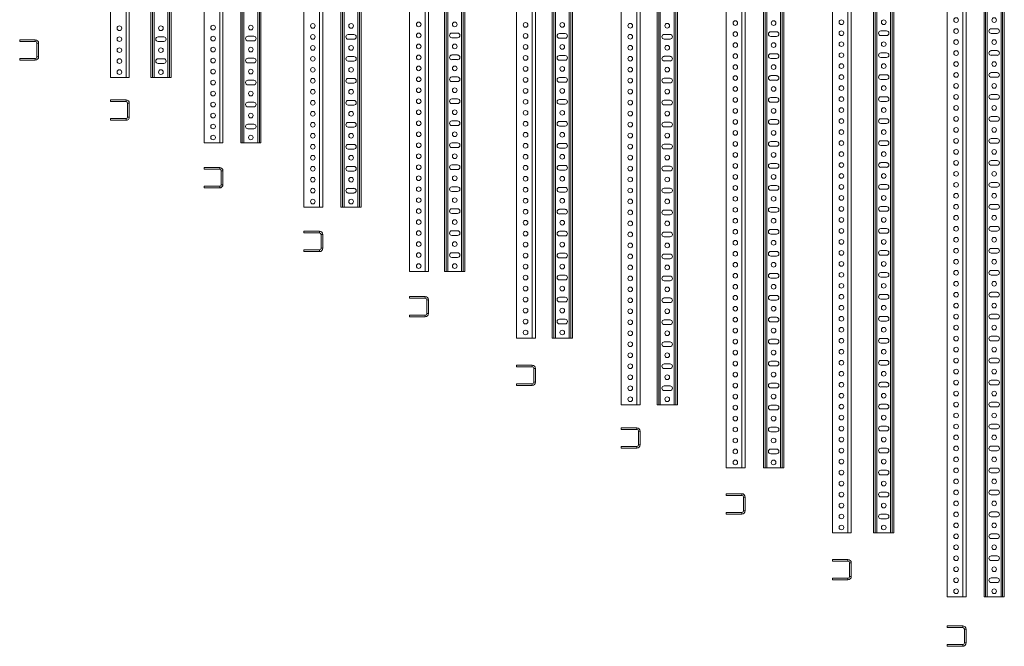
# Model space of a CAD drawing. Header units: millimetres. Extents: x -2 to 2565, y -5169 to 295.
# Tile 1 of 11: x 161 to 1955, y -5169 to -4028. Entities that reach past the tile are written whole.
import ezdxf

# ---------------------------------------------------------------- set-up
doc = ezdxf.new("R2010")
doc.units = ezdxf.units.MM

msp = doc.modelspace()

# ---------------------------------------------------------------- linework, layer by layer
at = {"color": 7, "linetype": 'Continuous', "lineweight": 15}
for p, q in [((1850.9, -2078.4), (1850.9, -5078.4)), ((1885.4, -2078.4), (1885.4, -5078.4)), ((1918.2, -2078.4), (1918.2, -5078.4)), ((1921.2, -2078.4), (1921.2, -5078.4)), ((1952.2, -2078.4), (1952.2, -5078.4)), ((1955.2, -2078.4), (1955.2, -5078.4)), ((326, -2093.2), (326, -4133.2)), ((360.5, -2093.2), (360.5, -4133.2)), ((399.6, -2093.2), (399.6, -4133.2)), ((402.6, -2093.2), (402.6, -4133.2)), ((433.6, -2093.2), (433.6, -4133.2)), ((436.6, -2093.2), (436.6, -4133.2)), ((496.7, -2092.2), (496.7, -4252.2)), ((531.2, -2092.2), (531.2, -4252.2)), ((563.5, -2092.2), (563.5, -4252.2)), ((566.5, -2092.2), (566.5, -4252.2)), ((597.5, -2092.2), (597.5, -4252.2)), ((600.5, -2092.2), (600.5, -4252.2)), ((678.5, -2089), (678.5, -4369)), ((713, -2089), (713, -4369)), ((746.3, -2089), (746.3, -4369)), ((749.3, -2089), (749.3, -4369)), ((780.3, -2089), (780.3, -4369)), ((783.3, -2089), (783.3, -4369)), ((871.4, -2086.3), (871.4, -4486.3)), ((905.9, -2086.3), (905.9, -4486.3)), ((935.1, -2086.3), (935.1, -4486.3)), ((938.1, -2086.3), (938.1, -4486.3)), ((969.1, -2086.3), (969.1, -4486.3)), ((972.1, -2086.3), (972.1, -4486.3)), ((1066.2, -2087.3), (1066.2, -4607.3)), ((1100.7, -2087.3), (1100.7, -4607.3)), ((1131.1, -2087.3), (1131.1, -4607.3)), ((1134.1, -2087.3), (1134.1, -4607.3)), ((1165.1, -2087.3), (1165.1, -4607.3)), ((1168.1, -2087.3), (1168.1, -4607.3)), ((1257.1, -2088.7), (1257.1, -4728.7)), ((1291.6, -2088.7), (1291.6, -4728.7)), ((1322.3, -2088.7), (1322.3, -4728.7)), ((1325.3, -2088.7), (1325.3, -4728.7)), ((1356.3, -2088.7), (1356.3, -4728.7)), ((1359.3, -2088.7), (1359.3, -4728.7)), ((1448.5, -2083.9), (1448.5, -4843.9)), ((1483, -2083.9), (1483, -4843.9)), ((1516.3, -2083.9), (1516.3, -4843.9)), ((1519.3, -2083.9), (1519.3, -4843.9)), ((1550.3, -2083.9), (1550.3, -4843.9)), ((1553.3, -2083.9), (1553.3, -4843.9)), ((1641.8, -2082.3), (1641.8, -4962.3)), ((1676.3, -2082.3), (1676.3, -4962.3)), ((1717, -2082.3), (1717, -4962.3)), ((1720, -2082.3), (1720, -4962.3)), ((1751, -2082.3), (1751, -4962.3)), ((1754, -2082.3), (1754, -4962.3)), ((770, -4054.8), (759.5, -4054.8)), ((958.8, -4052), (948.3, -4052)), ((1154.9, -4053), (1144.4, -4053)), ((1346, -4054.4), (1335.5, -4054.4)), ((1540.1, -4049.6), (1529.6, -4049.6)), ((1740.7, -4048), (1730.2, -4048)), ((1942, -4044.1), (1931.5, -4044.1)), ((1931.5, -4052.6), (1942, -4052.6)), ((160.7, -4067.4), (160.7, -4064.4)), ((189.2, -4064.4), (160.7, -4064.4)), ((189.2, -4067.4), (160.7, -4067.4)), ((192.2, -4095.4), (192.2, -4070.4)), ((195.2, -4095.4), (195.2, -4070.4)), ((423.4, -4059), (412.9, -4059)), ((412.9, -4067.5), (423.4, -4067.5)), ((587.3, -4057.9), (576.8, -4057.9)), ((576.8, -4066.4), (587.3, -4066.4)), ((759.5, -4063.3), (770, -4063.3)), ((948.3, -4060.5), (958.8, -4060.5)), ((1144.4, -4061.5), (1154.9, -4061.5)), ((1335.5, -4062.9), (1346, -4062.9)), ((1529.6, -4058.1), (1540.1, -4058.1)), ((1730.2, -4056.5), (1740.7, -4056.5)), ((1540.1, -4089.6), (1529.6, -4089.6)), ((1740.7, -4088), (1730.2, -4088)), ((1942, -4084.1), (1931.5, -4084.1)), ((160.7, -4101.4), (160.7, -4098.4)), ((160.7, -4098.4), (189.2, -4098.4)), ((160.7, -4101.4), (189.2, -4101.4)), ((423.4, -4099), (412.9, -4099)), ((412.9, -4107.5), (423.4, -4107.5)), ((587.3, -4097.9), (576.8, -4097.9)), ((576.8, -4106.4), (587.3, -4106.4)), ((770, -4094.8), (759.5, -4094.8)), ((759.5, -4103.3), (770, -4103.3)), ((958.8, -4092), (948.3, -4092)), ((948.3, -4100.5), (958.8, -4100.5)), ((1154.9, -4093), (1144.4, -4093)), ((1144.4, -4101.5), (1154.9, -4101.5)), ((1346, -4094.4), (1335.5, -4094.4)), ((1335.5, -4102.9), (1346, -4102.9)), ((1529.6, -4098.1), (1540.1, -4098.1)), ((1730.2, -4096.5), (1740.7, -4096.5)), ((1931.5, -4092.6), (1942, -4092.6)), ((1942, -4124.1), (1931.5, -4124.1)), ((326, -4133.2), (354.5, -4133.2)), ((354.5, -4133.2), (360.5, -4133.2)), ((402.6, -4133.2), (399.6, -4133.2)), ((405.6, -4133.2), (402.6, -4133.2)), ((430.6, -4133.2), (405.6, -4133.2)), ((433.6, -4133.2), (430.6, -4133.2)), ((436.6, -4133.2), (433.6, -4133.2)), ((587.3, -4137.9), (576.8, -4137.9)), ((770, -4134.8), (759.5, -4134.8)), ((759.5, -4143.3), (770, -4143.3)), ((958.8, -4132), (948.3, -4132)), ((948.3, -4140.5), (958.8, -4140.5)), ((1154.9, -4133), (1144.4, -4133)), ((1144.4, -4141.5), (1154.9, -4141.5)), ((1346, -4134.4), (1335.5, -4134.4)), ((1335.5, -4142.9), (1346, -4142.9)), ((1540.1, -4129.6), (1529.6, -4129.6)), ((1529.6, -4138.1), (1540.1, -4138.1)), ((1740.7, -4128), (1730.2, -4128)), ((1730.2, -4136.5), (1740.7, -4136.5)), ((1931.5, -4132.6), (1942, -4132.6)), ((576.8, -4146.4), (587.3, -4146.4)), ((326, -4176.9), (326, -4173.9)), ((354.5, -4173.9), (326, -4173.9)), ((354.5, -4176.9), (326, -4176.9)), ((357.5, -4204.9), (357.5, -4179.9)), ((360.5, -4204.9), (360.5, -4179.9)), ((587.3, -4177.9), (576.8, -4177.9)), ((770, -4174.8), (759.5, -4174.8)), ((958.8, -4172), (948.3, -4172)), ((948.3, -4180.5), (958.8, -4180.5)), ((1154.9, -4173), (1144.4, -4173)), ((1346, -4174.4), (1335.5, -4174.4)), ((1540.1, -4169.6), (1529.6, -4169.6)), ((1529.6, -4178.1), (1540.1, -4178.1)), ((1740.7, -4168), (1730.2, -4168)), ((1730.2, -4176.5), (1740.7, -4176.5)), ((1942, -4164.1), (1931.5, -4164.1)), ((1931.5, -4172.6), (1942, -4172.6)), ((576.8, -4186.4), (587.3, -4186.4)), ((759.5, -4183.3), (770, -4183.3)), ((1144.4, -4181.5), (1154.9, -4181.5)), ((1335.5, -4182.9), (1346, -4182.9)), ((326, -4210.9), (326, -4207.9)), ((326, -4207.9), (354.5, -4207.9)), ((326, -4210.9), (354.5, -4210.9)), ((770, -4214.8), (759.5, -4214.8)), ((958.8, -4212), (948.3, -4212)), ((1154.9, -4213), (1144.4, -4213)), ((1346, -4214.4), (1335.5, -4214.4)), ((1540.1, -4209.6), (1529.6, -4209.6)), ((1740.7, -4208), (1730.2, -4208)), ((1730.2, -4216.5), (1740.7, -4216.5)), ((1942, -4204.1), (1931.5, -4204.1)), ((1931.5, -4212.6), (1942, -4212.6)), ((587.3, -4217.9), (576.8, -4217.9)), ((576.8, -4226.4), (587.3, -4226.4)), ((759.5, -4223.3), (770, -4223.3)), ((948.3, -4220.5), (958.8, -4220.5)), ((1144.4, -4221.5), (1154.9, -4221.5)), ((1335.5, -4222.9), (1346, -4222.9)), ((1529.6, -4218.1), (1540.1, -4218.1)), ((496.7, -4252.2), (525.2, -4252.2)), ((525.2, -4252.2), (531.2, -4252.2)), ((566.5, -4252.2), (563.5, -4252.2)), ((569.5, -4252.2), (566.5, -4252.2)), ((594.5, -4252.2), (569.5, -4252.2)), ((597.5, -4252.2), (594.5, -4252.2)), ((600.5, -4252.2), (597.5, -4252.2)), ((958.8, -4252), (948.3, -4252)), ((1540.1, -4249.6), (1529.6, -4249.6)), ((1740.7, -4248), (1730.2, -4248)), ((1942, -4244.1), (1931.5, -4244.1)), ((1931.5, -4252.6), (1942, -4252.6)), ((770, -4254.8), (759.5, -4254.8)), ((759.5, -4263.3), (770, -4263.3)), ((948.3, -4260.5), (958.8, -4260.5)), ((1154.9, -4253), (1144.4, -4253)), ((1144.4, -4261.5), (1154.9, -4261.5)), ((1346, -4254.4), (1335.5, -4254.4)), ((1335.5, -4262.9), (1346, -4262.9)), ((1529.6, -4258.1), (1540.1, -4258.1)), ((1730.2, -4256.5), (1740.7, -4256.5)), ((1740.7, -4288), (1730.2, -4288)), ((1942, -4284.1), (1931.5, -4284.1)), ((496.7, -4300.1), (496.7, -4297.1)), ((525.2, -4297.1), (496.7, -4297.1)), ((525.2, -4300.1), (496.7, -4300.1)), ((528.2, -4328.1), (528.2, -4303.1)), ((531.2, -4328.1), (531.2, -4303.1)), ((770, -4294.8), (759.5, -4294.8)), ((759.5, -4303.3), (770, -4303.3)), ((958.8, -4292), (948.3, -4292)), ((948.3, -4300.5), (958.8, -4300.5)), ((1154.9, -4293), (1144.4, -4293)), ((1144.4, -4301.5), (1154.9, -4301.5)), ((1346, -4294.4), (1335.5, -4294.4)), ((1335.5, -4302.9), (1346, -4302.9)), ((1540.1, -4289.6), (1529.6, -4289.6)), ((1529.6, -4298.1), (1540.1, -4298.1)), ((1730.2, -4296.5), (1740.7, -4296.5)), ((1931.5, -4292.6), (1942, -4292.6)), ((1942, -4324.1), (1931.5, -4324.1)), ((496.7, -4334.1), (496.7, -4331.1)), ((496.7, -4331.1), (525.2, -4331.1)), ((496.7, -4334.1), (525.2, -4334.1)), ((770, -4334.8), (759.5, -4334.8)), ((958.8, -4332), (948.3, -4332)), ((948.3, -4340.5), (958.8, -4340.5)), ((1154.9, -4333), (1144.4, -4333)), ((1144.4, -4341.5), (1154.9, -4341.5)), ((1346, -4334.4), (1335.5, -4334.4)), ((1540.1, -4329.6), (1529.6, -4329.6)), ((1529.6, -4338.1), (1540.1, -4338.1)), ((1740.7, -4328), (1730.2, -4328)), ((1730.2, -4336.5), (1740.7, -4336.5)), ((1931.5, -4332.6), (1942, -4332.6)), ((759.5, -4343.3), (770, -4343.3)), ((1335.5, -4342.9), (1346, -4342.9)), ((678.5, -4369), (707, -4369)), ((707, -4369), (713, -4369)), ((749.3, -4369), (746.3, -4369)), ((752.3, -4369), (749.3, -4369)), ((777.3, -4369), (752.3, -4369)), ((780.3, -4369), (777.3, -4369)), ((783.3, -4369), (780.3, -4369)), ((958.8, -4372), (948.3, -4372)), ((1154.9, -4373), (1144.4, -4373)), ((1346, -4374.4), (1335.5, -4374.4)), ((1540.1, -4369.6), (1529.6, -4369.6)), ((1529.6, -4378.1), (1540.1, -4378.1)), ((1740.7, -4368), (1730.2, -4368)), ((1730.2, -4376.5), (1740.7, -4376.5)), ((1942, -4364.1), (1931.5, -4364.1)), ((1931.5, -4372.6), (1942, -4372.6)), ((948.3, -4380.5), (958.8, -4380.5)), ((1144.4, -4381.5), (1154.9, -4381.5)), ((1335.5, -4382.9), (1346, -4382.9)), ((678.5, -4416), (678.5, -4413)), ((707, -4413), (678.5, -4413)), ((958.8, -4412), (948.3, -4412)), ((1154.9, -4413), (1144.4, -4413)), ((1540.1, -4409.6), (1529.6, -4409.6)), ((1740.7, -4408), (1730.2, -4408)), ((1942, -4404.1), (1931.5, -4404.1)), ((1931.5, -4412.6), (1942, -4412.6)), ((707, -4416), (678.5, -4416)), ((710, -4444), (710, -4419)), ((713, -4444), (713, -4419)), ((948.3, -4420.5), (958.8, -4420.5)), ((1144.4, -4421.5), (1154.9, -4421.5)), ((1346, -4414.4), (1335.5, -4414.4)), ((1335.5, -4422.9), (1346, -4422.9)), ((1529.6, -4418.1), (1540.1, -4418.1)), ((1730.2, -4416.5), (1740.7, -4416.5)), ((678.5, -4450), (678.5, -4447)), ((678.5, -4447), (707, -4447)), ((678.5, -4450), (707, -4450)), ((1540.1, -4449.6), (1529.6, -4449.6)), ((1740.7, -4448), (1730.2, -4448)), ((1942, -4444.1), (1931.5, -4444.1)), ((958.8, -4452), (948.3, -4452)), ((948.3, -4460.5), (958.8, -4460.5)), ((1154.9, -4453), (1144.4, -4453)), ((1144.4, -4461.5), (1154.9, -4461.5)), ((1346, -4454.4), (1335.5, -4454.4)), ((1335.5, -4462.9), (1346, -4462.9)), ((1529.6, -4458.1), (1540.1, -4458.1)), ((1730.2, -4456.5), (1740.7, -4456.5)), ((1931.5, -4452.6), (1942, -4452.6)), ((1942, -4484.1), (1931.5, -4484.1)), ((871.4, -4486.3), (899.9, -4486.3)), ((899.9, -4486.3), (905.9, -4486.3)), ((938.1, -4486.3), (935.1, -4486.3)), ((941.1, -4486.3), (938.1, -4486.3)), ((966.1, -4486.3), (941.1, -4486.3)), ((969.1, -4486.3), (966.1, -4486.3)), ((972.1, -4486.3), (969.1, -4486.3)), ((1154.9, -4493), (1144.4, -4493)), ((1144.4, -4501.5), (1154.9, -4501.5)), ((1346, -4494.4), (1335.5, -4494.4)), ((1335.5, -4502.9), (1346, -4502.9)), ((1540.1, -4489.6), (1529.6, -4489.6)), ((1529.6, -4498.1), (1540.1, -4498.1)), ((1740.7, -4488), (1730.2, -4488)), ((1730.2, -4496.5), (1740.7, -4496.5)), ((1931.5, -4492.6), (1942, -4492.6)), ((871.4, -4534.9), (871.4, -4531.9)), ((899.9, -4531.9), (871.4, -4531.9)), ((899.9, -4534.9), (871.4, -4534.9)), ((902.9, -4562.9), (902.9, -4537.9)), ((905.9, -4562.9), (905.9, -4537.9)), ((1154.9, -4533), (1144.4, -4533)), ((1346, -4534.4), (1335.5, -4534.4)), ((1540.1, -4529.6), (1529.6, -4529.6)), ((1529.6, -4538.1), (1540.1, -4538.1)), ((1740.7, -4528), (1730.2, -4528)), ((1730.2, -4536.5), (1740.7, -4536.5)), ((1942, -4524.1), (1931.5, -4524.1)), ((1931.5, -4532.6), (1942, -4532.6)), ((1144.4, -4541.5), (1154.9, -4541.5)), ((1335.5, -4542.9), (1346, -4542.9)), ((871.4, -4568.9), (871.4, -4565.9)), ((871.4, -4565.9), (899.9, -4565.9)), ((871.4, -4568.9), (899.9, -4568.9)), ((1154.9, -4573), (1144.4, -4573)), ((1346, -4574.4), (1335.5, -4574.4)), ((1540.1, -4569.6), (1529.6, -4569.6)), ((1740.7, -4568), (1730.2, -4568)), ((1942, -4564.1), (1931.5, -4564.1)), ((1931.5, -4572.6), (1942, -4572.6)), ((1144.4, -4581.5), (1154.9, -4581.5)), ((1335.5, -4582.9), (1346, -4582.9)), ((1529.6, -4578.1), (1540.1, -4578.1)), ((1730.2, -4576.5), (1740.7, -4576.5)), ((1066.2, -4607.3), (1094.7, -4607.3)), ((1094.7, -4607.3), (1100.7, -4607.3)), ((1134.1, -4607.3), (1131.1, -4607.3)), ((1137.1, -4607.3), (1134.1, -4607.3)), ((1162.1, -4607.3), (1137.1, -4607.3)), ((1165.1, -4607.3), (1162.1, -4607.3)), ((1168.1, -4607.3), (1165.1, -4607.3)), ((1540.1, -4609.6), (1529.6, -4609.6)), ((1740.7, -4608), (1730.2, -4608)), ((1942, -4604.1), (1931.5, -4604.1)), ((1346, -4614.4), (1335.5, -4614.4)), ((1335.5, -4622.9), (1346, -4622.9)), ((1529.6, -4618.1), (1540.1, -4618.1)), ((1730.2, -4616.5), (1740.7, -4616.5)), ((1931.5, -4612.6), (1942, -4612.6)), ((1942, -4644.1), (1931.5, -4644.1)), ((1066.2, -4659.8), (1066.2, -4656.8)), ((1094.7, -4656.8), (1066.2, -4656.8)), ((1094.7, -4659.8), (1066.2, -4659.8)), ((1097.7, -4687.8), (1097.7, -4662.8)), ((1100.7, -4687.8), (1100.7, -4662.8)), ((1346, -4654.4), (1335.5, -4654.4)), ((1335.5, -4662.9), (1346, -4662.9)), ((1540.1, -4649.6), (1529.6, -4649.6)), ((1529.6, -4658.1), (1540.1, -4658.1)), ((1740.7, -4648), (1730.2, -4648)), ((1730.2, -4656.5), (1740.7, -4656.5)), ((1931.5, -4652.6), (1942, -4652.6)), ((1066.2, -4693.8), (1066.2, -4690.8)), ((1066.2, -4690.8), (1094.7, -4690.8)), ((1066.2, -4693.8), (1094.7, -4693.8)), ((1346, -4694.4), (1335.5, -4694.4)), ((1540.1, -4689.6), (1529.6, -4689.6)), ((1529.6, -4698.1), (1540.1, -4698.1)), ((1740.7, -4688), (1730.2, -4688)), ((1730.2, -4696.5), (1740.7, -4696.5)), ((1942, -4684.1), (1931.5, -4684.1)), ((1931.5, -4692.6), (1942, -4692.6)), ((1335.5, -4702.9), (1346, -4702.9)), ((1257.1, -4728.7), (1285.6, -4728.7)), ((1285.6, -4728.7), (1291.6, -4728.7)), ((1325.3, -4728.7), (1322.3, -4728.7)), ((1328.3, -4728.7), (1325.3, -4728.7)), ((1353.3, -4728.7), (1328.3, -4728.7)), ((1356.3, -4728.7), (1353.3, -4728.7)), ((1359.3, -4728.7), (1356.3, -4728.7)), ((1540.1, -4729.6), (1529.6, -4729.6)), ((1740.7, -4728), (1730.2, -4728)), ((1730.2, -4736.5), (1740.7, -4736.5)), ((1942, -4724.1), (1931.5, -4724.1)), ((1931.5, -4732.6), (1942, -4732.6)), ((1529.6, -4738.1), (1540.1, -4738.1)), ((1257.1, -4773.7), (1257.1, -4770.7)), ((1285.6, -4770.7), (1257.1, -4770.7)), ((1540.1, -4769.6), (1529.6, -4769.6)), ((1740.7, -4768), (1730.2, -4768)), ((1942, -4764.1), (1931.5, -4764.1)), ((1931.5, -4772.6), (1942, -4772.6)), ((1285.6, -4773.7), (1257.1, -4773.7)), ((1288.6, -4801.7), (1288.6, -4776.7)), ((1291.6, -4801.7), (1291.6, -4776.7)), ((1529.6, -4778.1), (1540.1, -4778.1)), ((1730.2, -4776.5), (1740.7, -4776.5)), ((1257.1, -4804.7), (1285.6, -4804.7)), ((1257.1, -4807.7), (1257.1, -4804.7)), ((1257.1, -4807.7), (1285.6, -4807.7)), ((1740.7, -4808), (1730.2, -4808)), ((1942, -4804.1), (1931.5, -4804.1)), ((1540.1, -4809.6), (1529.6, -4809.6)), ((1529.6, -4818.1), (1540.1, -4818.1)), ((1730.2, -4816.5), (1740.7, -4816.5)), ((1931.5, -4812.6), (1942, -4812.6)), ((1448.5, -4843.9), (1477, -4843.9)), ((1477, -4843.9), (1483, -4843.9)), ((1519.3, -4843.9), (1516.3, -4843.9)), ((1522.3, -4843.9), (1519.3, -4843.9)), ((1547.3, -4843.9), (1522.3, -4843.9)), ((1550.3, -4843.9), (1547.3, -4843.9)), ((1553.3, -4843.9), (1550.3, -4843.9)), ((1942, -4844.1), (1931.5, -4844.1)), ((1740.7, -4848), (1730.2, -4848)), ((1730.2, -4856.5), (1740.7, -4856.5)), ((1931.5, -4852.6), (1942, -4852.6)), ((1448.5, -4893.8), (1448.5, -4890.8)), ((1477, -4890.8), (1448.5, -4890.8)), ((1477, -4893.8), (1448.5, -4893.8)), ((1480, -4921.8), (1480, -4896.8)), ((1483, -4921.8), (1483, -4896.8)), ((1740.7, -4888), (1730.2, -4888)), ((1730.2, -4896.5), (1740.7, -4896.5)), ((1942, -4884.1), (1931.5, -4884.1)), ((1931.5, -4892.6), (1942, -4892.6)), ((1448.5, -4927.8), (1448.5, -4924.8)), ((1448.5, -4924.8), (1477, -4924.8)), ((1448.5, -4927.8), (1477, -4927.8)), ((1740.7, -4928), (1730.2, -4928)), ((1942, -4924.1), (1931.5, -4924.1)), ((1931.5, -4932.6), (1942, -4932.6)), ((1730.2, -4936.5), (1740.7, -4936.5)), ((1641.8, -4962.3), (1670.3, -4962.3)), ((1670.3, -4962.3), (1676.3, -4962.3)), ((1720, -4962.3), (1717, -4962.3)), ((1723, -4962.3), (1720, -4962.3)), ((1748, -4962.3), (1723, -4962.3)), ((1751, -4962.3), (1748, -4962.3)), ((1754, -4962.3), (1751, -4962.3)), ((1942, -4964.1), (1931.5, -4964.1)), ((1931.5, -4972.6), (1942, -4972.6)), ((1942, -5004.1), (1931.5, -5004.1)), ((1641.8, -5013.6), (1641.8, -5010.6)), ((1670.3, -5010.6), (1641.8, -5010.6)), ((1670.3, -5013.6), (1641.8, -5013.6)), ((1673.3, -5041.6), (1673.3, -5016.6)), ((1676.3, -5041.6), (1676.3, -5016.6)), ((1931.5, -5012.6), (1942, -5012.6)), ((1641.8, -5047.6), (1641.8, -5044.6)), ((1641.8, -5044.6), (1670.3, -5044.6)), ((1641.8, -5047.6), (1670.3, -5047.6)), ((1942, -5044.1), (1931.5, -5044.1)), ((1931.5, -5052.6), (1942, -5052.6)), ((1850.9, -5078.4), (1879.4, -5078.4)), ((1879.4, -5078.4), (1885.4, -5078.4)), ((1921.2, -5078.4), (1918.2, -5078.4)), ((1924.2, -5078.4), (1921.2, -5078.4)), ((1949.2, -5078.4), (1924.2, -5078.4)), ((1952.2, -5078.4), (1949.2, -5078.4)), ((1955.2, -5078.4), (1952.2, -5078.4)), ((1850.9, -5134.6), (1850.9, -5131.6)), ((1879.4, -5131.6), (1850.9, -5131.6)), ((1879.4, -5134.6), (1850.9, -5134.6)), ((1882.4, -5162.6), (1882.4, -5137.6)), ((1885.4, -5162.6), (1885.4, -5137.6)), ((1850.9, -5168.6), (1850.9, -5165.6)), ((1850.9, -5165.6), (1879.4, -5165.6)), ((1850.9, -5168.6), (1879.4, -5168.6))]:
    msp.add_line(p, q, dxfattribs=at)
at = {"color": 8, "linetype": 'Continuous', "lineweight": 0}
for p, q in [((1879.4, -2078.4), (1879.4, -5078.4)), ((1924.2, -2078.4), (1924.2, -5078.4)), ((1949.2, -2078.4), (1949.2, -5078.4)), ((354.5, -2093.2), (354.5, -4133.2)), ((405.6, -2093.2), (405.6, -4133.2)), ((430.6, -2093.2), (430.6, -4133.2)), ((525.2, -2092.2), (525.2, -4252.2)), ((569.5, -2092.2), (569.5, -4252.2)), ((594.5, -2092.2), (594.5, -4252.2)), ((707, -2089), (707, -4369)), ((752.3, -2089), (752.3, -4369)), ((777.3, -2089), (777.3, -4369)), ((899.9, -2086.3), (899.9, -4486.3)), ((941.1, -2086.3), (941.1, -4486.3)), ((966.1, -2086.3), (966.1, -4486.3)), ((1094.7, -2087.3), (1094.7, -4607.3)), ((1137.1, -2087.3), (1137.1, -4607.3)), ((1162.1, -2087.3), (1162.1, -4607.3)), ((1285.6, -2088.7), (1285.6, -4728.7)), ((1328.3, -2088.7), (1328.3, -4728.7)), ((1353.3, -2088.7), (1353.3, -4728.7)), ((1477, -2083.9), (1477, -4843.9)), ((1522.3, -2083.9), (1522.3, -4843.9)), ((1547.3, -2083.9), (1547.3, -4843.9)), ((1670.3, -2082.3), (1670.3, -4962.3)), ((1723, -2082.3), (1723, -4962.3)), ((1748, -2082.3), (1748, -4962.3)), ((189.2, -4067.4), (189.2, -4064.4)), ((195.2, -4070.4), (192.2, -4070.4)), ((189.2, -4101.4), (189.2, -4098.4)), ((192.2, -4095.4), (195.2, -4095.4)), ((354.5, -4176.9), (354.5, -4173.9)), ((360.5, -4179.9), (357.5, -4179.9)), ((354.5, -4210.9), (354.5, -4207.9)), ((357.5, -4204.9), (360.5, -4204.9)), ((525.2, -4300.1), (525.2, -4297.1)), ((531.2, -4303.1), (528.2, -4303.1)), ((525.2, -4334.1), (525.2, -4331.1)), ((528.2, -4328.1), (531.2, -4328.1)), ((707, -4416), (707, -4413)), ((713, -4419), (710, -4419)), ((707, -4450), (707, -4447)), ((710, -4444), (713, -4444)), ((899.9, -4534.9), (899.9, -4531.9)), ((905.9, -4537.9), (902.9, -4537.9)), ((899.9, -4568.9), (899.9, -4565.9)), ((902.9, -4562.9), (905.9, -4562.9)), ((1094.7, -4659.8), (1094.7, -4656.8)), ((1100.7, -4662.8), (1097.7, -4662.8)), ((1094.7, -4693.8), (1094.7, -4690.8)), ((1097.7, -4687.8), (1100.7, -4687.8)), ((1285.6, -4773.7), (1285.6, -4770.7)), ((1291.6, -4776.7), (1288.6, -4776.7)), ((1285.6, -4807.7), (1285.6, -4804.7)), ((1288.6, -4801.7), (1291.6, -4801.7)), ((1477, -4893.8), (1477, -4890.8)), ((1483, -4896.8), (1480, -4896.8)), ((1477, -4927.8), (1477, -4924.8)), ((1480, -4921.8), (1483, -4921.8)), ((1670.3, -5013.6), (1670.3, -5010.6)), ((1676.3, -5016.6), (1673.3, -5016.6)), ((1673.3, -5041.6), (1676.3, -5041.6)), ((1670.3, -5047.6), (1670.3, -5044.6)), ((1879.4, -5134.6), (1879.4, -5131.6)), ((1885.4, -5137.6), (1882.4, -5137.6)), ((1879.4, -5168.6), (1879.4, -5165.6)), ((1882.4, -5162.6), (1885.4, -5162.6))]:
    msp.add_line(p, q, dxfattribs=at)
at = {"color": 7, "linetype": 'Continuous', "lineweight": 15}
for centre in [(695, -4039), (764.8, -4039), (887.9, -4036.3), (953.6, -4036.3), (1082.7, -4037.3), (1149.6, -4037.3), (1273.6, -4038.7), (1340.8, -4038.7), (1465, -4033.9), (1534.8, -4033.9), (1658.3, -4032.3), (1735.5, -4032.3), (1867.4, -4028.4), (1936.7, -4028.4), (342.5, -4043.2), (418.1, -4043.2), (513.2, -4042.2), (582, -4042.2), (695, -4059), (887.9, -4056.3), (1082.7, -4057.3), (1273.6, -4058.7), (1465, -4053.9), (1658.3, -4052.3), (1867.4, -4048.4), (342.5, -4063.2), (513.2, -4062.2), (887.9, -4076.3), (953.6, -4076.3), (1082.7, -4077.3), (1149.6, -4077.3), (1465, -4073.9), (1534.8, -4073.9), (1658.3, -4072.3), (1735.5, -4072.3), (1867.4, -4068.4), (1936.7, -4068.4), (342.5, -4083.2), (418.1, -4083.2), (513.2, -4082.2), (582, -4082.2), (695, -4079), (764.8, -4079), (1273.6, -4078.7), (1340.8, -4078.7), (1465, -4093.9), (1658.3, -4092.3), (1867.4, -4088.4), (342.5, -4103.2), (513.2, -4102.2), (695, -4099), (887.9, -4096.3), (1082.7, -4097.3), (1273.6, -4098.7), (1658.3, -4112.3), (1735.5, -4112.3), (1867.4, -4108.4), (1936.7, -4108.4), (342.5, -4123.2), (418.1, -4123.2), (513.2, -4122.2), (582, -4122.2), (695, -4119), (764.8, -4119), (887.9, -4116.3), (953.6, -4116.3), (1082.7, -4117.3), (1149.6, -4117.3), (1273.6, -4118.7), (1340.8, -4118.7), (1465, -4113.9), (1534.8, -4113.9), (1867.4, -4128.4), (513.2, -4142.2), (695, -4139), (887.9, -4136.3), (1082.7, -4137.3), (1273.6, -4138.7), (1465, -4133.9), (1658.3, -4132.3), (1867.4, -4148.4), (1936.7, -4148.4), (513.2, -4162.2), (582, -4162.2), (695, -4159), (764.8, -4159), (887.9, -4156.3), (953.6, -4156.3), (1082.7, -4157.3), (1149.6, -4157.3), (1273.6, -4158.7), (1340.8, -4158.7), (1465, -4153.9), (1534.8, -4153.9), (1658.3, -4152.3), (1735.5, -4152.3), (513.2, -4182.2), (695, -4179), (887.9, -4176.3), (1082.7, -4177.3), (1273.6, -4178.7), (1465, -4173.9), (1658.3, -4172.3), (1867.4, -4168.4), (513.2, -4202.2), (582, -4202.2), (695, -4199), (764.8, -4199), (887.9, -4196.3), (953.6, -4196.3), (1082.7, -4197.3), (1149.6, -4197.3), (1273.6, -4198.7), (1340.8, -4198.7), (1465, -4193.9), (1534.8, -4193.9), (1658.3, -4192.3), (1735.5, -4192.3), (1867.4, -4188.4), (1936.7, -4188.4), (695, -4219), (887.9, -4216.3), (1082.7, -4217.3), (1273.6, -4218.7), (1465, -4213.9), (1658.3, -4212.3), (1867.4, -4208.4), (513.2, -4222.2), (695, -4239), (764.8, -4239), (887.9, -4236.3), (953.6, -4236.3), (1082.7, -4237.3), (1149.6, -4237.3), (1273.6, -4238.7), (1340.8, -4238.7), (1465, -4233.9), (1534.8, -4233.9), (1658.3, -4232.3), (1735.5, -4232.3), (1867.4, -4228.4), (1936.7, -4228.4), (513.2, -4242.2), (582, -4242.2), (887.9, -4256.3), (1465, -4253.9), (1658.3, -4252.3), (1867.4, -4248.4), (695, -4259), (1082.7, -4257.3), (1273.6, -4258.7), (1465, -4273.9), (1534.8, -4273.9), (1658.3, -4272.3), (1735.5, -4272.3), (1867.4, -4268.4), (1936.7, -4268.4), (695, -4279), (764.8, -4279), (887.9, -4276.3), (953.6, -4276.3), (1082.7, -4277.3), (1149.6, -4277.3), (1273.6, -4278.7), (1340.8, -4278.7), (1658.3, -4292.3), (1867.4, -4288.4), (695, -4299), (887.9, -4296.3), (1082.7, -4297.3), (1273.6, -4298.7), (1465, -4293.9), (1867.4, -4308.4), (1936.7, -4308.4), (695, -4319), (764.8, -4319), (887.9, -4316.3), (953.6, -4316.3), (1082.7, -4317.3), (1149.6, -4317.3), (1273.6, -4318.7), (1340.8, -4318.7), (1465, -4313.9), (1534.8, -4313.9), (1658.3, -4312.3), (1735.5, -4312.3), (1867.4, -4328.4), (695, -4339), (887.9, -4336.3), (1082.7, -4337.3), (1273.6, -4338.7), (1465, -4333.9), (1658.3, -4332.3), (695, -4359), (764.8, -4359), (887.9, -4356.3), (953.6, -4356.3), (1082.7, -4357.3), (1149.6, -4357.3), (1273.6, -4358.7), (1340.8, -4358.7), (1465, -4353.9), (1534.8, -4353.9), (1658.3, -4352.3), (1735.5, -4352.3), (1867.4, -4348.4), (1936.7, -4348.4), (887.9, -4376.3), (1082.7, -4377.3), (1273.6, -4378.7), (1465, -4373.9), (1658.3, -4372.3), (1867.4, -4368.4), (887.9, -4396.3), (953.6, -4396.3), (1082.7, -4397.3), (1149.6, -4397.3), (1273.6, -4398.7), (1340.8, -4398.7), (1465, -4393.9), (1534.8, -4393.9), (1658.3, -4392.3), (1735.5, -4392.3), (1867.4, -4388.4), (1936.7, -4388.4), (887.9, -4416.3), (1082.7, -4417.3), (1465, -4413.9), (1658.3, -4412.3), (1867.4, -4408.4), (887.9, -4436.3), (953.6, -4436.3), (1273.6, -4418.7), (1465, -4433.9), (1534.8, -4433.9), (1658.3, -4432.3), (1735.5, -4432.3), (1867.4, -4428.4), (1936.7, -4428.4), (1082.7, -4437.3), (1149.6, -4437.3), (1273.6, -4438.7), (1340.8, -4438.7), (1465, -4453.9), (1658.3, -4452.3), (1867.4, -4448.4), (887.9, -4456.3), (1082.7, -4457.3), (1273.6, -4458.7), (1658.3, -4472.3), (1735.5, -4472.3), (1867.4, -4468.4), (1936.7, -4468.4), (887.9, -4476.3), (953.6, -4476.3), (1082.7, -4477.3), (1149.6, -4477.3), (1273.6, -4478.7), (1340.8, -4478.7), (1465, -4473.9), (1534.8, -4473.9), (1867.4, -4488.4), (1082.7, -4497.3), (1273.6, -4498.7), (1465, -4493.9), (1658.3, -4492.3), (1082.7, -4517.3), (1149.6, -4517.3), (1273.6, -4518.7), (1340.8, -4518.7), (1465, -4513.9), (1534.8, -4513.9), (1658.3, -4512.3), (1735.5, -4512.3), (1867.4, -4508.4), (1936.7, -4508.4), (1082.7, -4537.3), (1273.6, -4538.7), (1465, -4533.9), (1658.3, -4532.3), (1867.4, -4528.4), (1082.7, -4557.3), (1149.6, -4557.3), (1273.6, -4558.7), (1340.8, -4558.7), (1465, -4553.9), (1534.8, -4553.9), (1658.3, -4552.3), (1735.5, -4552.3), (1867.4, -4548.4), (1936.7, -4548.4), (1082.7, -4577.3), (1273.6, -4578.7), (1465, -4573.9), (1658.3, -4572.3), (1867.4, -4568.4), (1082.7, -4597.3), (1149.6, -4597.3), (1465, -4593.9), (1534.8, -4593.9), (1658.3, -4592.3), (1735.5, -4592.3), (1867.4, -4588.4), (1936.7, -4588.4), (1273.6, -4598.7), (1340.8, -4598.7), (1465, -4613.9), (1658.3, -4612.3), (1867.4, -4608.4), (1273.6, -4618.7), (1465, -4633.9), (1534.8, -4633.9), (1658.3, -4632.3), (1735.5, -4632.3), (1867.4, -4628.4), (1936.7, -4628.4), (1273.6, -4638.7), (1340.8, -4638.7), (1867.4, -4648.4), (1273.6, -4658.7), (1465, -4653.9), (1658.3, -4652.3), (1867.4, -4668.4), (1936.7, -4668.4), (1273.6, -4678.7), (1340.8, -4678.7), (1465, -4673.9), (1534.8, -4673.9), (1658.3, -4672.3), (1735.5, -4672.3), (1273.6, -4698.7), (1465, -4693.9), (1658.3, -4692.3), (1867.4, -4688.4), (1273.6, -4718.7), (1340.8, -4718.7), (1465, -4713.9), (1534.8, -4713.9), (1658.3, -4712.3), (1735.5, -4712.3), (1867.4, -4708.4), (1936.7, -4708.4), (1465, -4733.9), (1658.3, -4732.3), (1867.4, -4728.4), (1465, -4753.9), (1534.8, -4753.9), (1658.3, -4752.3), (1735.5, -4752.3), (1867.4, -4748.4), (1936.7, -4748.4), (1465, -4773.9), (1658.3, -4772.3), (1867.4, -4768.4), (1465, -4793.9), (1534.8, -4793.9), (1658.3, -4792.3), (1735.5, -4792.3), (1867.4, -4788.4), (1936.7, -4788.4), (1658.3, -4812.3), (1867.4, -4808.4), (1465, -4813.9), (1867.4, -4828.4), (1936.7, -4828.4), (1465, -4833.9), (1534.8, -4833.9), (1658.3, -4832.3), (1735.5, -4832.3), (1867.4, -4848.4), (1658.3, -4852.3), (1658.3, -4872.3), (1735.5, -4872.3), (1867.4, -4868.4), (1936.7, -4868.4), (1658.3, -4892.3), (1867.4, -4888.4), (1658.3, -4912.3), (1735.5, -4912.3), (1867.4, -4908.4), (1936.7, -4908.4), (1658.3, -4932.3), (1867.4, -4928.4), (1658.3, -4952.3), (1735.5, -4952.3), (1867.4, -4948.4), (1936.7, -4948.4), (1867.4, -4968.4), (1867.4, -4988.4), (1936.7, -4988.4), (1867.4, -5008.4), (1867.4, -5028.4), (1936.7, -5028.4), (1867.4, -5048.4), (1867.4, -5068.4), (1936.7, -5068.4)]:
    msp.add_circle(centre, 4.25, dxfattribs=at)
for centre, radius, start, end in [((759.5, -4059), 4.25, 90, 270), ((770, -4059), 4.25, 270, 90), ((948.3, -4056.3), 4.25, 90, 270), ((958.8, -4056.3), 4.25, 270, 90), ((1144.4, -4057.3), 4.25, 90, 270), ((1154.9, -4057.3), 4.25, 270, 90), ((1335.5, -4058.7), 4.25, 90, 270), ((1346, -4058.7), 4.25, 270, 90), ((1529.6, -4053.9), 4.25, 90, 270), ((1540.1, -4053.9), 4.25, 270, 90), ((1730.2, -4052.3), 4.25, 90, 270), ((1740.7, -4052.3), 4.25, 270, 90), ((1931.5, -4048.4), 4.25, 90, 270), ((1942, -4048.4), 4.25, 270, 90), ((189.2, -4070.4), 6, 0, 90), ((189.2, -4070.4), 3, 0, 90), ((412.9, -4063.2), 4.25, 90, 270), ((423.4, -4063.2), 4.25, 270, 90), ((576.8, -4062.2), 4.25, 90, 270), ((587.3, -4062.2), 4.25, 270, 90), ((1529.6, -4093.9), 4.25, 90, 270), ((1540.1, -4093.9), 4.25, 270, 90), ((1730.2, -4092.3), 4.25, 90, 270), ((1740.7, -4092.3), 4.25, 270, 90), ((1931.5, -4088.4), 4.25, 90, 270), ((1942, -4088.4), 4.25, 270, 90), ((189.2, -4095.4), 3, 270, 0), ((189.2, -4095.4), 6, 270, 0), ((412.9, -4103.2), 4.25, 90, 270), ((423.4, -4103.2), 4.25, 270, 90), ((576.8, -4102.2), 4.25, 90, 270), ((587.3, -4102.2), 4.25, 270, 90), ((759.5, -4099), 4.25, 90, 270), ((770, -4099), 4.25, 270, 90), ((948.3, -4096.3), 4.25, 90, 270), ((958.8, -4096.3), 4.25, 270, 90), ((1144.4, -4097.3), 4.25, 90, 270), ((1154.9, -4097.3), 4.25, 270, 90), ((1335.5, -4098.7), 4.25, 90, 270), ((1346, -4098.7), 4.25, 270, 90), ((1931.5, -4128.4), 4.25, 90, 270), ((1942, -4128.4), 4.25, 270, 90), ((576.8, -4142.2), 4.25, 90, 270), ((587.3, -4142.2), 4.25, 270, 90), ((759.5, -4139), 4.25, 90, 270), ((770, -4139), 4.25, 270, 90), ((948.3, -4136.3), 4.25, 90, 270), ((958.8, -4136.3), 4.25, 270, 90), ((1144.4, -4137.3), 4.25, 90, 270), ((1154.9, -4137.3), 4.25, 270, 90), ((1335.5, -4138.7), 4.25, 90, 270), ((1346, -4138.7), 4.25, 270, 90), ((1529.6, -4133.9), 4.25, 90, 270), ((1540.1, -4133.9), 4.25, 270, 90), ((1730.2, -4132.3), 4.25, 90, 270), ((1740.7, -4132.3), 4.25, 270, 90), ((354.5, -4179.9), 6, 0, 90), ((354.5, -4179.9), 3, 0, 90), ((576.8, -4182.2), 4.25, 90, 270), ((587.3, -4182.2), 4.25, 270, 90), ((759.5, -4179), 4.25, 90, 270), ((770, -4179), 4.25, 270, 90), ((948.3, -4176.3), 4.25, 90, 270), ((958.8, -4176.3), 4.25, 270, 90), ((1144.4, -4177.3), 4.25, 90, 270), ((1154.9, -4177.3), 4.25, 270, 90), ((1335.5, -4178.7), 4.25, 90, 270), ((1346, -4178.7), 4.25, 270, 90), ((1529.6, -4173.9), 4.25, 90, 270), ((1540.1, -4173.9), 4.25, 270, 90), ((1730.2, -4172.3), 4.25, 90, 270), ((1740.7, -4172.3), 4.25, 270, 90), ((1931.5, -4168.4), 4.25, 90, 270), ((1942, -4168.4), 4.25, 270, 90), ((354.5, -4204.9), 3, 270, 0), ((354.5, -4204.9), 6, 270, 0), ((759.5, -4219), 4.25, 90, 270), ((770, -4219), 4.25, 270, 90), ((948.3, -4216.3), 4.25, 90, 270), ((958.8, -4216.3), 4.25, 270, 90), ((1144.4, -4217.3), 4.25, 90, 270), ((1154.9, -4217.3), 4.25, 270, 90), ((1335.5, -4218.7), 4.25, 90, 270), ((1346, -4218.7), 4.25, 270, 90), ((1529.6, -4213.9), 4.25, 90, 270), ((1540.1, -4213.9), 4.25, 270, 90), ((1730.2, -4212.3), 4.25, 90, 270), ((1740.7, -4212.3), 4.25, 270, 90), ((1931.5, -4208.4), 4.25, 90, 270), ((1942, -4208.4), 4.25, 270, 90), ((576.8, -4222.2), 4.25, 90, 270), ((587.3, -4222.2), 4.25, 270, 90), ((948.3, -4256.3), 4.25, 90, 270), ((958.8, -4256.3), 4.25, 270, 90), ((1529.6, -4253.9), 4.25, 90, 270), ((1540.1, -4253.9), 4.25, 270, 90), ((1730.2, -4252.3), 4.25, 90, 270), ((1740.7, -4252.3), 4.25, 270, 90), ((1931.5, -4248.4), 4.25, 90, 270), ((1942, -4248.4), 4.25, 270, 90), ((759.5, -4259), 4.25, 90, 270), ((770, -4259), 4.25, 270, 90), ((1144.4, -4257.3), 4.25, 90, 270), ((1154.9, -4257.3), 4.25, 270, 90), ((1335.5, -4258.7), 4.25, 90, 270), ((1346, -4258.7), 4.25, 270, 90), ((1730.2, -4292.3), 4.25, 90, 270), ((1740.7, -4292.3), 4.25, 270, 90), ((1931.5, -4288.4), 4.25, 90, 270), ((1942, -4288.4), 4.25, 270, 90), ((525.2, -4303.1), 6, 0, 90), ((525.2, -4303.1), 3, 0, 90), ((759.5, -4299), 4.25, 90, 270), ((770, -4299), 4.25, 270, 90), ((948.3, -4296.3), 4.25, 90, 270), ((958.8, -4296.3), 4.25, 270, 90), ((1144.4, -4297.3), 4.25, 90, 270), ((1154.9, -4297.3), 4.25, 270, 90), ((1335.5, -4298.7), 4.25, 90, 270), ((1346, -4298.7), 4.25, 270, 90), ((1529.6, -4293.9), 4.25, 90, 270), ((1540.1, -4293.9), 4.25, 270, 90), ((1931.5, -4328.4), 4.25, 90, 270), ((1942, -4328.4), 4.25, 270, 90), ((525.2, -4328.1), 3, 270, 0), ((525.2, -4328.1), 6, 270, 0), ((759.5, -4339), 4.25, 90, 270), ((770, -4339), 4.25, 270, 90), ((948.3, -4336.3), 4.25, 90, 270), ((958.8, -4336.3), 4.25, 270, 90), ((1144.4, -4337.3), 4.25, 90, 270), ((1154.9, -4337.3), 4.25, 270, 90), ((1335.5, -4338.7), 4.25, 90, 270), ((1346, -4338.7), 4.25, 270, 90), ((1529.6, -4333.9), 4.25, 90, 270), ((1540.1, -4333.9), 4.25, 270, 90), ((1730.2, -4332.3), 4.25, 90, 270), ((1740.7, -4332.3), 4.25, 270, 90), ((948.3, -4376.3), 4.25, 90, 270), ((958.8, -4376.3), 4.25, 270, 90), ((1144.4, -4377.3), 4.25, 90, 270), ((1154.9, -4377.3), 4.25, 270, 90), ((1335.5, -4378.7), 4.25, 90, 270), ((1346, -4378.7), 4.25, 270, 90), ((1529.6, -4373.9), 4.25, 90, 270), ((1540.1, -4373.9), 4.25, 270, 90), ((1730.2, -4372.3), 4.25, 90, 270), ((1740.7, -4372.3), 4.25, 270, 90), ((1931.5, -4368.4), 4.25, 90, 270), ((1942, -4368.4), 4.25, 270, 90), ((707, -4419), 6, 0, 90), ((948.3, -4416.3), 4.25, 90, 270), ((958.8, -4416.3), 4.25, 270, 90), ((1144.4, -4417.3), 4.25, 90, 270), ((1154.9, -4417.3), 4.25, 270, 90), ((1529.6, -4413.9), 4.25, 90, 270), ((1540.1, -4413.9), 4.25, 270, 90), ((1730.2, -4412.3), 4.25, 90, 270), ((1740.7, -4412.3), 4.25, 270, 90), ((1931.5, -4408.4), 4.25, 90, 270), ((1942, -4408.4), 4.25, 270, 90), ((707, -4419), 3, 0, 90), ((1335.5, -4418.7), 4.25, 90, 270), ((1346, -4418.7), 4.25, 270, 90), ((707, -4444), 6, 270, 0), ((707, -4444), 3, 270, 0), ((1529.6, -4453.9), 4.25, 90, 270), ((1540.1, -4453.9), 4.25, 270, 90), ((1730.2, -4452.3), 4.25, 90, 270), ((1740.7, -4452.3), 4.25, 270, 90), ((1931.5, -4448.4), 4.25, 90, 270), ((1942, -4448.4), 4.25, 270, 90), ((948.3, -4456.3), 4.25, 90, 270), ((958.8, -4456.3), 4.25, 270, 90), ((1144.4, -4457.3), 4.25, 90, 270), ((1154.9, -4457.3), 4.25, 270, 90), ((1335.5, -4458.7), 4.25, 90, 270), ((1346, -4458.7), 4.25, 270, 90), ((1931.5, -4488.4), 4.25, 90, 270), ((1942, -4488.4), 4.25, 270, 90), ((1144.4, -4497.3), 4.25, 90, 270), ((1154.9, -4497.3), 4.25, 270, 90), ((1335.5, -4498.7), 4.25, 90, 270), ((1346, -4498.7), 4.25, 270, 90), ((1529.6, -4493.9), 4.25, 90, 270), ((1540.1, -4493.9), 4.25, 270, 90), ((1730.2, -4492.3), 4.25, 90, 270), ((1740.7, -4492.3), 4.25, 270, 90), ((899.9, -4537.9), 6, 0, 90), ((899.9, -4537.9), 3, 0, 90), ((1144.4, -4537.3), 4.25, 90, 270), ((1154.9, -4537.3), 4.25, 270, 90), ((1335.5, -4538.7), 4.25, 90, 270), ((1346, -4538.7), 4.25, 270, 90), ((1529.6, -4533.9), 4.25, 90, 270), ((1540.1, -4533.9), 4.25, 270, 90), ((1730.2, -4532.3), 4.25, 90, 270), ((1740.7, -4532.3), 4.25, 270, 90), ((1931.5, -4528.4), 4.25, 90, 270), ((1942, -4528.4), 4.25, 270, 90), ((899.9, -4562.9), 6, 270, 0), ((899.9, -4562.9), 3, 270, 0), ((1144.4, -4577.3), 4.25, 90, 270), ((1154.9, -4577.3), 4.25, 270, 90), ((1335.5, -4578.7), 4.25, 90, 270), ((1346, -4578.7), 4.25, 270, 90), ((1529.6, -4573.9), 4.25, 90, 270), ((1540.1, -4573.9), 4.25, 270, 90), ((1730.2, -4572.3), 4.25, 90, 270), ((1740.7, -4572.3), 4.25, 270, 90), ((1931.5, -4568.4), 4.25, 90, 270), ((1942, -4568.4), 4.25, 270, 90), ((1529.6, -4613.9), 4.25, 90, 270), ((1540.1, -4613.9), 4.25, 270, 90), ((1730.2, -4612.3), 4.25, 90, 270), ((1740.7, -4612.3), 4.25, 270, 90), ((1931.5, -4608.4), 4.25, 90, 270), ((1942, -4608.4), 4.25, 270, 90), ((1335.5, -4618.7), 4.25, 90, 270), ((1346, -4618.7), 4.25, 270, 90), ((1931.5, -4648.4), 4.25, 90, 270), ((1942, -4648.4), 4.25, 270, 90), ((1094.7, -4662.8), 6, 0, 90), ((1094.7, -4662.8), 3, 0, 90), ((1335.5, -4658.7), 4.25, 90, 270), ((1346, -4658.7), 4.25, 270, 90), ((1529.6, -4653.9), 4.25, 90, 270), ((1540.1, -4653.9), 4.25, 270, 90), ((1730.2, -4652.3), 4.25, 90, 270), ((1740.7, -4652.3), 4.25, 270, 90), ((1094.7, -4687.8), 6, 270, 0), ((1094.7, -4687.8), 3, 270, 0), ((1335.5, -4698.7), 4.25, 90, 270), ((1346, -4698.7), 4.25, 270, 90), ((1529.6, -4693.9), 4.25, 90, 270), ((1540.1, -4693.9), 4.25, 270, 90), ((1730.2, -4692.3), 4.25, 90, 270), ((1740.7, -4692.3), 4.25, 270, 90), ((1931.5, -4688.4), 4.25, 90, 270), ((1942, -4688.4), 4.25, 270, 90), ((1529.6, -4733.9), 4.25, 90, 270), ((1540.1, -4733.9), 4.25, 270, 90), ((1730.2, -4732.3), 4.25, 90, 270), ((1740.7, -4732.3), 4.25, 270, 90), ((1931.5, -4728.4), 4.25, 90, 270), ((1942, -4728.4), 4.25, 270, 90), ((1285.6, -4776.7), 6, 0, 90), ((1529.6, -4773.9), 4.25, 90, 270), ((1540.1, -4773.9), 4.25, 270, 90), ((1730.2, -4772.3), 4.25, 90, 270), ((1740.7, -4772.3), 4.25, 270, 90), ((1931.5, -4768.4), 4.25, 90, 270), ((1942, -4768.4), 4.25, 270, 90), ((1285.6, -4776.7), 3, 0, 90), ((1285.6, -4801.7), 6, 270, 0), ((1285.6, -4801.7), 3, 270, 0), ((1730.2, -4812.3), 4.25, 90, 270), ((1740.7, -4812.3), 4.25, 270, 90), ((1931.5, -4808.4), 4.25, 90, 270), ((1942, -4808.4), 4.25, 270, 90), ((1529.6, -4813.9), 4.25, 90, 270), ((1540.1, -4813.9), 4.25, 270, 90), ((1931.5, -4848.4), 4.25, 90, 270), ((1942, -4848.4), 4.25, 270, 90), ((1730.2, -4852.3), 4.25, 90, 270), ((1740.7, -4852.3), 4.25, 270, 90), ((1477, -4896.8), 6, 0, 90), ((1477, -4896.8), 3, 0, 90), ((1730.2, -4892.3), 4.25, 90, 270), ((1740.7, -4892.3), 4.25, 270, 90), ((1931.5, -4888.4), 4.25, 90, 270), ((1942, -4888.4), 4.25, 270, 90), ((1477, -4921.8), 6, 270, 0), ((1477, -4921.8), 3, 270, 0), ((1730.2, -4932.3), 4.25, 90, 270), ((1740.7, -4932.3), 4.25, 270, 90), ((1931.5, -4928.4), 4.25, 90, 270), ((1942, -4928.4), 4.25, 270, 90), ((1931.5, -4968.4), 4.25, 90, 270), ((1942, -4968.4), 4.25, 270, 90), ((1931.5, -5008.4), 4.25, 90, 270), ((1942, -5008.4), 4.25, 270, 90), ((1670.3, -5016.6), 6, 0, 90), ((1670.3, -5016.6), 3, 0, 90), ((1670.3, -5041.6), 6, 270, 0), ((1670.3, -5041.6), 3, 270, 0), ((1931.5, -5048.4), 4.25, 90, 270), ((1942, -5048.4), 4.25, 270, 90), ((1879.4, -5137.6), 6, 0, 90), ((1879.4, -5137.6), 3, 0, 90), ((1879.4, -5162.6), 6, 270, 0), ((1879.4, -5162.6), 3, 270, 0)]:
    msp.add_arc(centre, radius, start, end, dxfattribs=at)

doc.saveas('drawing.dxf')
